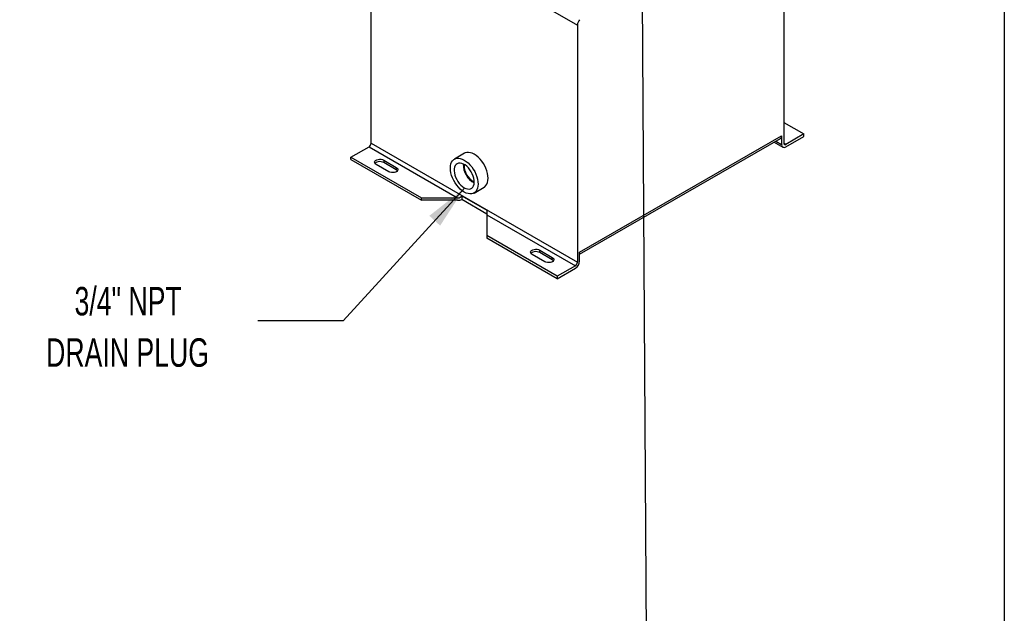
# Model space of a CAD drawing. Header units: inches. Extents: x 3 to 129, y 3 to 99.
# Tile 23 of 35: x 94 to 129, y 50 to 70. Entities that reach past the tile are written whole.
import ezdxf

# ---------------------------------------------------------------- set-up
doc = ezdxf.new("R2010")
doc.units = ezdxf.units.IN
doc.header["$LTSCALE"] = 12
doc.header["$MEASUREMENT"] = 0
doc.layers.add('TEXT', color=140, linetype='Continuous', lineweight=25)
doc.styles.add('SLDTEXTSTYLE0', font='TXT', dxfattribs={"width": 0.7})
doc.dimstyles.new('SLDDIMSTYLE2', dxfattribs={"dimtxt": 0.18, "dimasz": 1.56, "dimexe": 0, "dimexo": 0.0625, "dimgap": 0, "dimtad": 0, "dimtih": 1, "dimtoh": 1, "dimdec": 0, "dimrnd": 1e-09, "dimzin": 0, "dimdsep": 46, "dimtxsty": 'Standard', "dimsah": 1, "dimcen": 0.09, "dimadec": 0, "dimazin": 0, "dimtfac": 1.56, "dimtdec": 0, "dimtofl": 0, "dimtmove": 0, "dimatfit": 3, "dimfxl": 0, "dimfrac": 2, "dimtolj": 1, "dimtzin": 0, "dimarcsym": 0})
doc.dimstyles.new('SLDDIMSTYLE3', dxfattribs={"dimtxt": 0.18, "dimasz": 1.56, "dimexe": 0, "dimexo": 0.0625, "dimgap": 0, "dimtad": 0, "dimtih": 1, "dimtoh": 1, "dimdec": 0, "dimrnd": 1e-09, "dimzin": 0, "dimdsep": 46, "dimtxsty": 'Standard', "dimblk1": 'NONE', "dimblk2": 'NONE', "dimsah": 1, "dimcen": 0.09, "dimadec": 0, "dimazin": 0, "dimtfac": 1.56, "dimtdec": 0, "dimtofl": 0, "dimtmove": 0, "dimatfit": 3, "dimldrblk": 'NONE', "dimfxl": 0, "dimfrac": 2, "dimtolj": 1, "dimtzin": 0, "dimarcsym": 0})

# ---------------------------------------------------------------- blocks, each defined once
blk = doc.blocks.new('_None')

msp = doc.modelspace()

# ---------------------------------------------------------------- linework, layer by layer
for p, q in [((106.758, 74.42), (114.006, 70.236)), ((106.758, 66.086), (106.758, 74.42)), ((121.253, 73.403), (121.253, 66.086)), ((114.006, 70.236), (114.006, 61.902)), ((121.253, 66.818), (121.96, 66.409)), ((121.96, 66.409), (121.326, 66.043)), ((121.96, 66.324), (121.96, 66.409)), ((106.758, 66.086), (114.006, 61.902)), ((114.079, 62.251), (121.179, 66.35)), ((114.079, 62.181), (121.136, 66.254)), ((120.914, 66.126), (121.222, 65.948)), ((120.975, 66.161), (121.179, 66.043)), ((121.179, 66.35), (121.179, 66.043)), ((121.326, 66.043), (121.253, 66.086)), ((121.326, 65.958), (121.96, 66.324)), ((106.05, 65.593), (106.684, 65.959)), ((106.684, 65.959), (109.793, 64.164)), ((110.038, 65.73), (109.685, 65.526)), ((106.05, 65.593), (108.525, 64.164)), ((106.05, 65.508), (106.05, 65.593)), ((106.05, 65.508), (108.525, 64.079)), ((107.199, 65.491), (107.641, 65.236)), ((107.199, 65.491), (107.199, 65.406)), ((107.641, 65.151), (107.199, 65.406)), ((107.376, 65.083), (106.934, 65.338)), ((107.641, 65.236), (107.641, 65.151)), ((110.372, 64.335), (110.726, 64.539)), ((108.525, 64.079), (108.525, 64.164)), ((108.525, 64.164), (109.793, 64.164)), ((109.793, 64.079), (108.525, 64.079)), ((109.939, 64.239), (110.823, 63.728)), ((109.939, 64.239), (109.939, 64.102)), ((110.823, 63.591), (109.939, 64.102)), ((110.823, 63.728), (110.823, 63.57)), ((110.823, 63.57), (110.823, 62.838)), ((110.823, 63.57), (113.932, 61.775)), ((110.823, 62.838), (110.823, 62.753)), ((113.298, 61.409), (110.823, 62.838)), ((113.298, 61.324), (110.823, 62.753)), ((112.679, 62.327), (113.121, 62.072)), ((112.679, 62.242), (112.679, 62.327)), ((112.856, 61.919), (112.414, 62.174)), ((113.121, 61.987), (112.679, 62.242)), ((113.121, 61.987), (113.121, 62.072)), ((114.079, 61.945), (114.079, 62.251)), ((113.932, 61.775), (113.298, 61.409)), ((113.298, 61.324), (113.932, 61.69)), ((113.298, 61.409), (113.298, 61.324))]:
    msp.add_line(p, q)
at = {"flags": 128}
for points in [[(110.726, 64.539), (110.749, 64.555), (110.791, 64.595), (110.824, 64.646), (110.848, 64.707), (110.863, 64.777), (110.868, 64.854), (110.863, 64.936), (110.848, 65.023), (110.824, 65.112), (110.791, 65.202), (110.749, 65.29), (110.7, 65.375), (110.645, 65.455), (110.584, 65.528), (110.519, 65.594), (110.451, 65.65), (110.382, 65.696), (110.313, 65.73), (110.245, 65.752), (110.18, 65.761), (110.119, 65.758), (110.064, 65.742), (110.038, 65.73)], [(106.934, 65.338), (106.902, 65.362), (106.884, 65.391), (106.88, 65.422), (106.891, 65.452), (106.917, 65.479), (106.954, 65.501), (107.001, 65.516), (107.053, 65.522), (107.107, 65.52), (107.157, 65.509), (107.199, 65.491)], [(107.199, 65.406), (107.157, 65.424), (107.107, 65.435), (107.053, 65.437), (107.001, 65.431), (106.954, 65.416), (106.917, 65.394), (106.894, 65.372)], [(110.028, 64.369), (109.959, 64.414), (109.891, 64.471), (109.826, 64.536), (109.766, 64.61), (109.71, 64.69), (109.661, 64.775), (109.619, 64.863), (109.586, 64.952), (109.562, 65.041), (109.547, 65.128), (109.542, 65.211), (109.547, 65.288), (109.562, 65.358), (109.586, 65.419), (109.619, 65.47), (109.661, 65.51), (109.71, 65.538), (109.766, 65.554), (109.826, 65.557), (109.891, 65.548), (109.959, 65.526), (110.028, 65.492), (110.098, 65.446), (110.165, 65.39), (110.23, 65.324), (110.291, 65.251), (110.347, 65.171), (110.396, 65.086), (110.437, 64.998), (110.471, 64.908), (110.495, 64.819), (110.51, 64.732), (110.514, 64.65), (110.51, 64.572), (110.495, 64.503), (110.471, 64.442), (110.437, 64.391), (110.396, 64.35), (110.347, 64.322), (110.291, 64.306), (110.23, 64.303), (110.165, 64.312), (110.098, 64.335), (110.028, 64.369)], [(110.028, 64.522), (110.088, 64.493), (110.146, 64.477), (110.201, 64.474), (110.25, 64.484), (110.294, 64.507), (110.329, 64.542), (110.356, 64.589), (110.374, 64.645), (110.382, 64.709), (110.379, 64.78), (110.366, 64.855), (110.344, 64.932), (110.313, 65.009), (110.273, 65.084), (110.226, 65.154), (110.174, 65.218), (110.117, 65.274), (110.058, 65.32), (109.998, 65.354), (109.939, 65.377), (109.883, 65.386), (109.83, 65.383), (109.784, 65.366), (109.744, 65.337), (109.713, 65.296), (109.69, 65.245), (109.678, 65.184), (109.675, 65.117), (109.683, 65.044), (109.7, 64.967), (109.727, 64.89), (109.763, 64.814), (109.806, 64.741), (109.856, 64.673), (109.911, 64.613), (109.969, 64.562), (110.028, 64.522)], [(107.641, 65.236), (107.673, 65.211), (107.692, 65.182), (107.696, 65.152), (107.684, 65.121), (107.659, 65.094), (107.621, 65.073), (107.574, 65.058), (107.522, 65.051), (107.469, 65.053), (107.419, 65.064), (107.376, 65.083)], [(107.681, 65.117), (107.673, 65.126), (107.641, 65.151)], [(112.414, 62.174), (112.382, 62.199), (112.364, 62.228), (112.36, 62.259), (112.371, 62.289), (112.397, 62.316), (112.434, 62.337), (112.481, 62.352), (112.533, 62.359), (112.587, 62.357), (112.637, 62.346), (112.679, 62.327)], [(112.679, 62.242), (112.637, 62.261), (112.587, 62.272), (112.533, 62.274), (112.481, 62.267), (112.434, 62.253), (112.397, 62.231), (112.374, 62.208)], [(113.121, 62.072), (113.153, 62.048), (113.172, 62.019), (113.176, 61.988), (113.164, 61.958), (113.139, 61.931), (113.101, 61.909), (113.054, 61.894), (113.002, 61.888), (112.949, 61.89), (112.899, 61.901), (112.856, 61.919)], [(113.161, 61.953), (113.153, 61.963), (113.121, 61.987)]]:
    msp.add_lwpolyline(points, dxfattribs=at)
for centre, radius, start, end in [((114.327, 70.222), 0.321, 140.3719, 177.3696), ((106.598, 66.094), 0.16, 302.6055, 357.3945), ((121.079, 66.337), 0.101, 304.0564, 7.2558), ((121.297, 66.078), 0.0454, 170.786, 309.2033), ((121.269, 66.029), 0.0908, 170.786, 309.2033), ((110.734, 65.338), 0.74, 178.5832, 241.4114), ((110.7, 65.318), 0.678, 177.9822, 242.0124), ((113.76, 61.959), 0.32, 302.6055, 357.3945), ((113.846, 61.91), 0.16, 302.6055, 357.3945)]:
    msp.add_arc(centre, radius, start, end)
for major_axis, end_param in [((0.147, 0), 6.159071), ((0.294, 0), 5.231552)]:
    msp.add_ellipse((109.793, 64.249), major_axis=major_axis, ratio=0.577382, start_param=4.712389, end_param=end_param)
at = {"layer": 'TEXT'}
msp.add_line((129, 99), (129, 3), dxfattribs=at)

# ---------------------------------------------------------------- texts
at = {"layer": 'TEXT', "char_height": 1, "attachment_point": 2, "style": 'SLDTEXTSTYLE0'}
for s, insert in [('3/4" NPT', (98.222, 61.033)), ('DRAIN PLUG', (98.202, 59.228))]:
    msp.add_mtext(s, dxfattribs=dict(at, insert=insert))

# ---------------------------------------------------------------- leaders
at = {"layer": 'TEXT', "has_arrowhead": 0}
msp.add_leader([(116.448, 46.591), (116.285, 72.492)], dimstyle='SLDDIMSTYLE3', dxfattribs=at)
at = {"layer": 'TEXT'}
msp.add_leader([(110.046, 64.512), (105.774, 59.844), (102.774, 59.844)], dimstyle='SLDDIMSTYLE2', dxfattribs=at)

doc.saveas('drawing.dxf')
